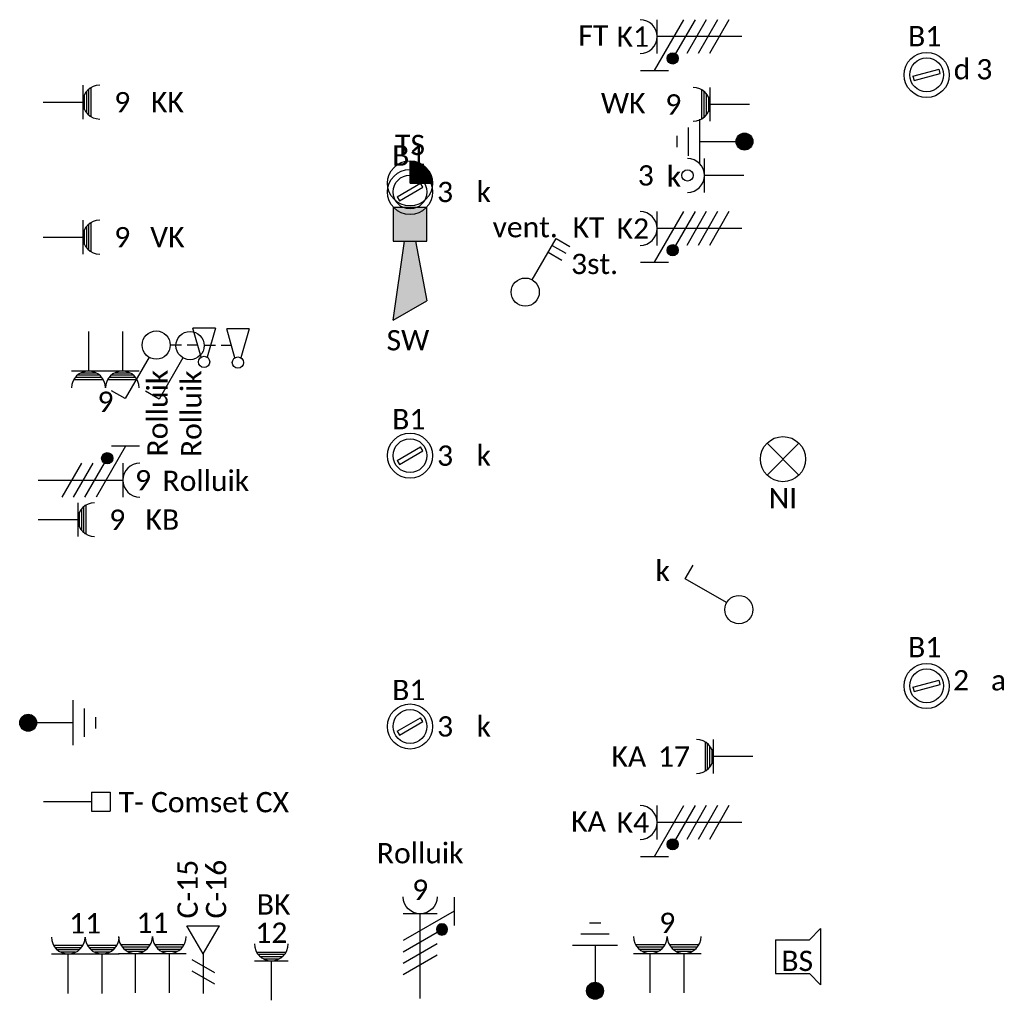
# Model space of a CAD drawing. Header units: millimetres. Extents: x -197899 to 120983, y -4228 to 45370.
# Tile 186 of 200: x 32857 to 37221, y 16006 to 20351. Entities that reach past the tile are written whole.
import ezdxf
from ezdxf.enums import TextEntityAlignment as Align

# ---------------------------------------------------------------- set-up
doc = ezdxf.new("R2010")
doc.units = ezdxf.units.MM
for name, color, linetype in [('EL6121--', 3, 'Continuous'), ('EL6221--', 3, 'Continuous'), ('EL6222--', 3, 'Continuous'), ('EL6223--', 3, 'Continuous'), ('EL6311--', 3, 'Continuous'), ('EL6441--', 3, 'Continuous'), ('EL6511--', 3, 'Continuous'), ('EL6521--', 3, 'Continuous'), ('EL6811--', 3, 'Continuous')]:
    doc.layers.add(name, color=color, linetype=linetype)
doc.styles.add('STABICAD-018', font='calibri.ttf', dxfattribs={"height": 180})

# ---------------------------------------------------------------- blocks, each defined once
blk = doc.blocks.new('E00125WP')
at = {"color": 0, "linetype": 'Continuous'}
for p, q in [((-0.201, 5.25), (-2.799, 5.25)), ((2.799, 5.25), (0.201, 5.25)), ((-0.339, 5.05), (-2.661, 5.05)), ((-0.537, 4.85), (-2.463, 4.85)), ((-0.846, 4.65), (-2.154, 4.65)), ((2.661, 5.05), (0.339, 5.05)), ((2.463, 4.85), (0.537, 4.85)), ((2.154, 4.65), (0.846, 4.65))]:
    blk.add_line(p, q, dxfattribs=at)
blk = doc.blocks.new('*U397')
at = {"color": 0, "linetype": 'Continuous'}
for p, q in [((-3, 4.5), (3, 4.5)), ((-1.5, 1), (-1.5, 4.5)), ((1.5, 1), (1.5, 4.5))]:
    blk.add_line(p, q, dxfattribs=at)
for centre in [(-1.5, 6), (1.5, 6)]:
    blk.add_arc(centre, 1.5, 180, 0, dxfattribs=at)
at = {"color": 0, "linetype": 'ByBlock'}
blk.add_blockref('E00125WP', (0, 0), dxfattribs=at)
at = {"color": 0, "linetype": 'Continuous', "style": 'STABICAD-018'}
for tag, p in [('PANEL', (0, 11.5)), ('CIRCUIT', (0, 8.5)), ('SUBCIRCUIT', (4.5, 8.5)), ('ARTICLECODE', (0, 0))]:
    blk.add_attdef(tag, text='', height=1.8, dxfattribs=at).set_placement(p, align=Align.MIDDLE)
at = {"color": 0, "linetype": 'Continuous', "style": 'STABICAD-018', "flags": 1}
blk.add_attdef('POWERCODE', text='', height=1.8, dxfattribs=at).set_placement((13, 8.5), align=Align.MIDDLE)
blk = doc.blocks.new('*U396')
at = {"color": 0, "linetype": 'Continuous'}
for p, q in [((-3, 4.5), (3, 4.5)), ((-1.5, 1), (-1.5, 4.5)), ((1.5, 1), (1.5, 4.5))]:
    blk.add_line(p, q, dxfattribs=at)
for centre in [(-1.5, 6), (1.5, 6)]:
    blk.add_arc(centre, 1.5, 180, 0, dxfattribs=at)
at = {"color": 0, "linetype": 'ByBlock'}
blk.add_blockref('E00125WP', (0, 0), dxfattribs=at)
at = {"color": 0, "linetype": 'Continuous', "style": 'STABICAD-018'}
for tag, p in [('PANEL', (0, 11.5)), ('CIRCUIT', (0, 8.5)), ('SUBCIRCUIT', (4.5, 8.5)), ('ARTICLECODE', (0, 0))]:
    blk.add_attdef(tag, text='', height=1.8, dxfattribs=at).set_placement(p, align=Align.MIDDLE)
at = {"color": 0, "linetype": 'Continuous', "style": 'STABICAD-018', "flags": 1}
blk.add_attdef('POWERCODE', text='', height=1.8, dxfattribs=at).set_placement((13, 8.5), align=Align.MIDDLE)
blk = doc.blocks.new('111304AWP')
at = {"color": 0, "linetype": 'Continuous'}
for p, q in [((1.299, 5.25), (-1.299, 5.25)), ((1.161, 5.05), (-1.161, 5.05)), ((0.963, 4.85), (-0.963, 4.85)), ((0.654, 4.65), (-0.654, 4.65))]:
    blk.add_line(p, q, dxfattribs=at)
blk = doc.blocks.new('*U407')
at = {"color": 0, "linetype": 'Continuous'}
for p, q in [((-1.5, 4.5), (1.5, 4.5)), ((0, 1), (0, 4.5))]:
    blk.add_line(p, q, dxfattribs=at)
blk.add_arc((0, 6), 1.5, 180, 0, dxfattribs=at)
at = {"color": 0, "linetype": 'ByBlock'}
blk.add_blockref('111304AWP', (0, 0), dxfattribs=at)
at = {"color": 0, "linetype": 'Continuous', "style": 'STABICAD-018'}
for tag, p in [('PANEL', (0, 11.5)), ('CIRCUIT', (0, 8.5)), ('SUBCIRCUIT', (4.5, 8.5)), ('ARTICLECODE', (0, 0))]:
    blk.add_attdef(tag, text='', height=1.8, dxfattribs=at).set_placement(p, align=Align.MIDDLE)
at = {"color": 0, "linetype": 'Continuous', "style": 'STABICAD-018', "flags": 1}
blk.add_attdef('POWERCODE', text='', height=1.8, dxfattribs=at).set_placement((13, 8.5), align=Align.MIDDLE)
blk = doc.blocks.new('*U406')
at = {"color": 0, "linetype": 'Continuous'}
for p, q in [((-1.5, 4.5), (1.5, 4.5)), ((0, 1), (0, 4.5))]:
    blk.add_line(p, q, dxfattribs=at)
blk.add_arc((0, 6), 1.5, 180, 0, dxfattribs=at)
at = {"color": 0, "linetype": 'ByBlock'}
blk.add_blockref('111304AWP', (0, 0), dxfattribs=at)
at = {"color": 0, "linetype": 'Continuous', "style": 'STABICAD-018'}
for tag, p in [('PANEL', (0, 11.5)), ('CIRCUIT', (0, 8.5)), ('SUBCIRCUIT', (4.5, 8.5)), ('ARTICLECODE', (0, 0))]:
    blk.add_attdef(tag, text='', height=1.8, dxfattribs=at).set_placement(p, align=Align.MIDDLE)
at = {"color": 0, "linetype": 'Continuous', "style": 'STABICAD-018', "flags": 1}
blk.add_attdef('POWERCODE', text='', height=1.8, dxfattribs=at).set_placement((13, 8.5), align=Align.MIDDLE)
blk = doc.blocks.new('*U408')
at = {"color": 0, "linetype": 'Continuous'}
for p, q in [((-1.5, 4.5), (1.5, 4.5)), ((0, 1), (0, 4.5))]:
    blk.add_line(p, q, dxfattribs=at)
blk.add_arc((0, 6), 1.5, 180, 0, dxfattribs=at)
at = {"color": 0, "linetype": 'ByBlock'}
blk.add_blockref('111304AWP', (0, 0), dxfattribs=at)
at = {"color": 0, "linetype": 'Continuous', "style": 'STABICAD-018'}
for tag, p in [('PANEL', (0, 11.5)), ('CIRCUIT', (0, 8.5)), ('SUBCIRCUIT', (4.5, 8.5)), ('ARTICLECODE', (0, 0))]:
    blk.add_attdef(tag, text='', height=1.8, dxfattribs=at).set_placement(p, align=Align.MIDDLE)
at = {"color": 0, "linetype": 'Continuous', "style": 'STABICAD-018', "flags": 1}
blk.add_attdef('POWERCODE', text='', height=1.8, dxfattribs=at).set_placement((13, 8.5), align=Align.MIDDLE)
blk = doc.blocks.new('1114A1')
at = {"color": 0, "linetype": 'Continuous'}
for p, q in [((0.625, 3.333), (2.742, 7)), ((2.742, 7), (3.955, 6.3))]:
    blk.add_line(p, q, dxfattribs=at)
blk.add_circle((0, 2.25), 1.25, dxfattribs=at)
at = {"color": 0, "linetype": 'Continuous', "style": 'STABICAD-018'}
for tag, p in [('SWITCHCODE', (3.356, 9)), ('ARTICLECODE', (0, 0))]:
    blk.add_attdef(tag, text='', height=1.8, dxfattribs=at).set_placement(p, align=Align.MIDDLE)
blk = doc.blocks.new('*U405')
at = {"color": 0, "linetype": 'Continuous'}
for p, q in [((-1.5, 4.5), (1.5, 4.5)), ((0, 1), (0, 4.5))]:
    blk.add_line(p, q, dxfattribs=at)
blk.add_arc((0, 6), 1.5, 180, 0, dxfattribs=at)
at = {"color": 0, "linetype": 'ByBlock'}
blk.add_blockref('111304AWP', (0, 0), dxfattribs=at)
at = {"color": 0, "linetype": 'Continuous', "style": 'STABICAD-018'}
for tag, p in [('PANEL', (0, 11.5)), ('CIRCUIT', (0, 8.5)), ('SUBCIRCUIT', (4.5, 8.5)), ('ARTICLECODE', (0, 0))]:
    blk.add_attdef(tag, text='', height=1.8, dxfattribs=at).set_placement(p, align=Align.MIDDLE)
at = {"color": 0, "linetype": 'Continuous', "style": 'STABICAD-018', "flags": 1}
blk.add_attdef('POWERCODE', text='', height=1.8, dxfattribs=at).set_placement((13, 8.5), align=Align.MIDDLE)
blk = doc.blocks.new('*U404')
at = {"color": 0, "linetype": 'Continuous'}
for p, q in [((-1.5, 4.5), (1.5, 4.5)), ((0, 1), (0, 4.5))]:
    blk.add_line(p, q, dxfattribs=at)
blk.add_arc((0, 6), 1.5, 180, 0, dxfattribs=at)
at = {"color": 0, "linetype": 'ByBlock'}
blk.add_blockref('111304AWP', (0, 0), dxfattribs=at)
at = {"color": 0, "linetype": 'Continuous', "style": 'STABICAD-018'}
for tag, p in [('PANEL', (0, 11.5)), ('CIRCUIT', (0, 8.5)), ('SUBCIRCUIT', (4.5, 8.5)), ('ARTICLECODE', (0, 0))]:
    blk.add_attdef(tag, text='', height=1.8, dxfattribs=at).set_placement(p, align=Align.MIDDLE)
at = {"color": 0, "linetype": 'Continuous', "style": 'STABICAD-018', "flags": 1}
blk.add_attdef('POWERCODE', text='', height=1.8, dxfattribs=at).set_placement((13, 8.5), align=Align.MIDDLE)
blk = doc.blocks.new('*U398')
at = {"color": 0, "linetype": 'Continuous'}
for p, q in [((-3, 4.5), (3, 4.5)), ((-1.5, 1), (-1.5, 4.5)), ((1.5, 1), (1.5, 4.5))]:
    blk.add_line(p, q, dxfattribs=at)
for centre in [(-1.5, 6), (1.5, 6)]:
    blk.add_arc(centre, 1.5, 180, 0, dxfattribs=at)
at = {"color": 0, "linetype": 'ByBlock'}
blk.add_blockref('E00125WP', (0, 0), dxfattribs=at)
at = {"color": 0, "linetype": 'Continuous', "style": 'STABICAD-018'}
for tag, p in [('PANEL', (0, 11.5)), ('CIRCUIT', (0, 8.5)), ('SUBCIRCUIT', (4.5, 8.5)), ('ARTICLECODE', (0, 0))]:
    blk.add_attdef(tag, text='', height=1.8, dxfattribs=at).set_placement(p, align=Align.MIDDLE)
at = {"color": 0, "linetype": 'Continuous', "style": 'STABICAD-018', "flags": 1}
blk.add_attdef('POWERCODE', text='', height=1.8, dxfattribs=at).set_placement((13, 8.5), align=Align.MIDDLE)
blk = doc.blocks.new('*U403')
at = {"color": 0, "linetype": 'Continuous'}
for p, q in [((-1.5, 4.5), (1.5, 4.5)), ((0, 1), (0, 4.5))]:
    blk.add_line(p, q, dxfattribs=at)
blk.add_arc((0, 6), 1.5, 180, 0, dxfattribs=at)
at = {"color": 0, "linetype": 'ByBlock'}
blk.add_blockref('111304AWP', (0, 0), dxfattribs=at)
at = {"color": 0, "linetype": 'Continuous', "style": 'STABICAD-018'}
for tag, p in [('PANEL', (0, 11.5)), ('CIRCUIT', (0, 8.5)), ('SUBCIRCUIT', (4.5, 8.5)), ('ARTICLECODE', (0, 0))]:
    blk.add_attdef(tag, text='', height=1.8, dxfattribs=at).set_placement(p, align=Align.MIDDLE)
at = {"color": 0, "linetype": 'Continuous', "style": 'STABICAD-018', "flags": 1}
blk.add_attdef('POWERCODE', text='', height=1.8, dxfattribs=at).set_placement((13, 8.5), align=Align.MIDDLE)
blk = doc.blocks.new('111304D')
at = {"color": 0, "linetype": 'Continuous'}
for p, q in [((-3, 9.982), (-3, 7.482)), ((-3, 8.732), (1.5, 6.134)), ((-1.5, 8.5), (1.5, 8.5)), ((0, 1), (0, 8.5)), ((1.5, 5.134), (-1.5, 6.866)), ((1.5, 4.134), (-1.5, 5.866)), ((1.5, 3.134), (-1.5, 4.866)), ((1.5, 2.134), (-1.5, 3.866))]:
    blk.add_line(p, q, dxfattribs=at)
at = {"color": 0, "linetype": 'Continuous', "const_width": 0.5}
blk.add_lwpolyline([(-1.683, 7.116, 1), (-2.183, 7.116, 1)], format="xyb", close=True, dxfattribs=at)
at = {"color": 0, "linetype": 'Continuous'}
blk.add_circle((-1.933, 7.116), 0.5, dxfattribs=at)
blk.add_arc((0, 10), 1.5, 180, 0, dxfattribs=at)
at = {"color": 0, "linetype": 'Continuous', "style": 'STABICAD-018'}
for tag, p in [('PANEL', (0, 15.5)), ('CIRCUIT', (0, 12.5)), ('SUBCIRCUIT', (4.5, 12.5)), ('ARTICLECODE', (0, 0))]:
    blk.add_attdef(tag, text='', height=1.8, dxfattribs=at).set_placement(p, align=Align.MIDDLE)
at = {"color": 0, "linetype": 'Continuous', "style": 'STABICAD-018', "flags": 1}
blk.add_attdef('POWERCODE', text='', height=1.8, dxfattribs=at).set_placement((13, 12.5), align=Align.MIDDLE)
blk = doc.blocks.new('*U512')
at = {"linetype": 'Continuous'}
for p, q in [((-57, -21.3), (47, 38.7)), ((-47, -38.7), (57, 21.3)), ((57, 21.3), (47, 38.7)), ((-57, -21.3), (-47, -38.7))]:
    blk.add_line(p, q, dxfattribs=at)
for radius in [100, 75]:
    blk.add_circle((0, 0), radius, dxfattribs=at)
at = {"color": 0, "linetype": 'Continuous', "style": 'STABICAD-018'}
for tag, p in [('LIGHTFIXTURECODE', (0, 225)), ('PANEL', (0, -225))]:
    blk.add_attdef(tag, text='', height=180, dxfattribs=at).set_placement(p, align=Align.MIDDLE)
for tag, p in [('CIRCUIT', (150, 0)), ('SWITCHCODE', (250, 0)), ('SUBCIRCUIT', (350, 0))]:
    blk.add_attdef(tag, text='', height=180, dxfattribs=at).set_placement(p, align=Align.MIDDLE_LEFT)
blk = doc.blocks.new('VB654NVI')
at = {"color": 0, "linetype": 'Continuous'}
for p, q in [((-1.414, 1.586), (1.414, 4.414)), ((-1.414, 4.414), (1.414, 1.586))]:
    blk.add_line(p, q, dxfattribs=at)
blk.add_circle((0, 3), 2, dxfattribs=at)
at = {"color": 0, "linetype": 'Continuous', "style": 'STABICAD-018'}
for tag, p in [('ARTICLECODE', (-2.661, 12.862)), ('FIREPROTECTION_PANEL', (0.003, 9.854)), ('CODING', (0, 7))]:
    blk.add_attdef(tag, text='', height=1.8, dxfattribs=at).set_placement(p, align=Align.MIDDLE)
blk = doc.blocks.new('E00039')
at = {"color": 0, "linetype": 'Continuous'}
for p, q in [((-1.5, 4), (-2.5, 5)), ((-2.5, 5), (2.5, 5)), ((2.5, 5), (1.5, 4)), ((-1.5, 1), (-1.5, 4)), ((1.5, 1), (1.5, 4)), ((-1.5, 1), (1.5, 1))]:
    blk.add_line(p, q, dxfattribs=at)
at = {"color": 0, "linetype": 'Continuous', "style": 'STABICAD-018'}
blk.add_attdef('SECURITY_PANEL', text='', height=1.8, dxfattribs=at).set_placement((0, 10), align=Align.CENTER)
for tag, p in [('TEXT1', (0, 7.5)), ('ARTICLECODE', (0, 0))]:
    blk.add_attdef(tag, text='', height=1.8, dxfattribs=at).set_placement(p, align=Align.MIDDLE)
blk = doc.blocks.new('E00028')
at = {"color": 0, "linetype": 'Continuous'}
for p, q in [((1.5, 11), (-1.5, 9.268)), ((1.5, 11), (0.5, 4)), ((-0.5, 4), (-1.5, 9.268)), ((-1.5, 4), (-1.5, 1)), ((1.5, 4), (-1.5, 4)), ((1.5, 1), (1.5, 4)), ((-1.5, 1), (1.5, 1))]:
    blk.add_line(p, q, dxfattribs=at)
for points in [[(-1.5, 9.268), (1.5, 11), (-0.5, 4), (0.5, 4)], [(-1.5, 4), (1.5, 4), (-1.5, 1), (1.5, 1)]]:
    blk.add_solid(points, dxfattribs=at)
at = {"color": 0, "linetype": 'Continuous', "style": 'STABICAD-018'}
for tag, p in [('CODING1', (-1.315, 4.925)), ('CODING2', (-1.04, 2.465)), ('ARTICLECODE', (0, 0)), ('FIREPROTECTION_PANEL', (0.527, -2.592)), ('FIREPROTECTION_ZONE', (-0.045, -4.383)), ('FIREPROTECTION_HARDWARENUMBER', (7.365, -6.833))]:
    blk.add_attdef(tag, text='', height=1.8, dxfattribs=at).set_placement(p, align=Align.MIDDLE)
blk = doc.blocks.new('E00022')
at = {"color": 0, "linetype": 'Continuous'}
for q in [(0, 2), (2, 0)]:
    blk.add_line((0, 0), q, dxfattribs=at)
blk.add_lwpolyline([(1, 0, 2, 2, 0.414214), (0, 1, 2, 2, 1)], format="xyseb", dxfattribs=at)
blk.add_circle((0, 0), 2, dxfattribs=at)
at = {"color": 0, "linetype": 'Continuous', "style": 'STABICAD-018'}
for tag, p in [('CODING1', (1.333, 7.607)), ('CODING2', (1.608, 5.147)), ('ARTICLECODE', (0, 0)), ('FIREPROTECTION_PANEL', (-0.108, -3.78)), ('FIREPROTECTION_ZONE', (2.235, -6.592)), ('FIREPROTECTION_HARDWARENUMBER', (8.404, -8.915))]:
    blk.add_attdef(tag, text='', height=1.8, dxfattribs=at).set_placement(p, align=Align.MIDDLE)
blk = doc.blocks.new('E00153')
at = {"color": 0, "linetype": 'Continuous'}
for p, q in [((-1.443, 7), (1.443, 7)), ((0, 4.5), (-1.443, 7)), ((0, 4.5), (1.443, 7)), ((0, 4.5), (0, 1)), ((-1, 4), (1, 2.845)), ((-1, 3), (1, 1.845))]:
    blk.add_line(p, q, dxfattribs=at)
at = {"color": 0, "linetype": 'Continuous', "style": 'STABICAD-018'}
for tag, p in [('COMMENT1', (-6, 12)), ('COMMENT2', (6, 12)), ('DATACOM1', (-6, 9)), ('DATACOM2', (6, 9)), ('TEXT1', (2.5, 6)), ('ARTICLECODE', (0, 0))]:
    blk.add_attdef(tag, text='', height=1.8, dxfattribs=at).set_placement(p, align=Align.MIDDLE)
blk = doc.blocks.new('E00516')
at = {"color": 0, "linetype": 'Continuous'}
for p, q in [((-1.5, 4.5), (1.5, 4.5)), ((0, 1), (0, 4.5))]:
    blk.add_line(p, q, dxfattribs=at)
blk.add_circle((0, 6), 0.5, dxfattribs=at)
blk.add_arc((0, 6), 1.5, 180, 0, dxfattribs=at)
at = {"color": 0, "linetype": 'Continuous', "style": 'STABICAD-018'}
for tag, p in [('PANEL', (0, 11)), ('CIRCUIT', (0, 8)), ('SUBCIRCUIT', (4.5, 8)), ('SWITCHCODE', (3.5, 5)), ('ARTICLECODE', (0, 0))]:
    blk.add_attdef(tag, text='', height=1.8, dxfattribs=at).set_placement(p, align=Align.MIDDLE)
blk = doc.blocks.new('E00005')
at = {"color": 0, "linetype": 'Continuous'}
for p, q in [((0.5, 7.75), (-0.5, 7.75)), ((1.25, 6.75), (-1.25, 6.75)), ((2, 5.75), (-2, 5.75)), ((0, 5.75), (0, 2.5))]:
    blk.add_line(p, q, dxfattribs=at)
at = {"color": 0, "linetype": 'Continuous', "const_width": 0.75}
blk.add_lwpolyline([(-0.375, 1.75, 1), (0.375, 1.75, 1)], format="xyb", close=True, dxfattribs=at)
at = {"color": 0, "linetype": 'Continuous'}
blk.add_circle((0, 1.75), 0.75, dxfattribs=at)
at = {"color": 0, "linetype": 'Continuous', "style": 'STABICAD-018'}
blk.add_attdef('ARTICLECODE', text='', height=1.8, dxfattribs=at).set_placement((0, 0), align=Align.MIDDLE)
blk = doc.blocks.new('THERM-TK-L')
at = {"color": 0, "linetype": 'Continuous'}
for p, q in [((-0.833, 5.25), (-0.833, 6.917)), ((-0.833, 6.917), (0.833, 6.917)), ((0.833, 5.25), (0.833, 6.917)), ((-0.833, 5.25), (0.833, 5.25)), ((0, 5.25), (0, 1))]:
    blk.add_line(p, q, dxfattribs=at)
at = {"color": 0, "linetype": 'Continuous', "style": 'STABICAD-018'}
for tag, p in [('TEXT1', (4, 6)), ('ARTICLECODE', (0, 0))]:
    blk.add_attdef(tag, text='', height=1.8, dxfattribs=at).set_placement(p, align=Align.MIDDLE)
blk = doc.blocks.new('1114A6')
at = {"color": 0, "linetype": 'Continuous'}
for p, q in [((-5.25, 0.75), (-4.514, 3.325)), ((-3.986, 3.325), (-3.25, 0.75)), ((-3.679, 2.25), (-2.75, 2.25)), ((-2.25, 2.25), (-1.25, 2.25)), ((-5.25, 0.75), (-3.25, 0.75))]:
    blk.add_line(p, q, dxfattribs=at)
blk.add_circle((-4.25, 3.75), 0.5, dxfattribs=at)
blk = doc.blocks.new('*U478')
at = {"color": 0, "linetype": 'Continuous'}
for p, q in [((0.625, 3.333), (2.742, 7)), ((2.742, 7), (3.955, 6.3))]:
    blk.add_line(p, q, dxfattribs=at)
blk.add_circle((0, 2.25), 1.25, dxfattribs=at)
at = {"color": 0, "linetype": 'ByBlock'}
blk.add_blockref('1114A6', (0, 0), dxfattribs=at)
at = {"color": 0, "linetype": 'Continuous', "style": 'STABICAD-018'}
for tag, p in [('SWITCHCODE', (3.356, 9)), ('ARTICLECODE', (0, 0))]:
    blk.add_attdef(tag, text='', height=1.8, dxfattribs=at).set_placement(p, align=Align.MIDDLE)
blk = doc.blocks.new('*U479')
at = {"color": 0, "linetype": 'Continuous'}
for p, q in [((0.625, 3.333), (2.742, 7)), ((2.742, 7), (3.955, 6.3))]:
    blk.add_line(p, q, dxfattribs=at)
blk.add_circle((0, 2.25), 1.25, dxfattribs=at)
at = {"color": 0, "linetype": 'ByBlock'}
blk.add_blockref('1114A6', (0, 0), dxfattribs=at)
at = {"color": 0, "linetype": 'Continuous', "style": 'STABICAD-018'}
for tag, p in [('SWITCHCODE', (3.356, 9)), ('ARTICLECODE', (0, 0))]:
    blk.add_attdef(tag, text='', height=1.8, dxfattribs=at).set_placement(p, align=Align.MIDDLE)
blk = doc.blocks.new('111304F')
at = {"color": 0, "linetype": 'Continuous'}
for p, q in [((-3, 9.982), (-3, 7.482)), ((-3, 8.732), (1.5, 6.134)), ((-1.5, 8.5), (1.5, 8.5)), ((0, 1), (0, 8.5)), ((1.5, 5.134), (-1.5, 6.866)), ((1.5, 4.134), (-1.5, 5.866)), ((1.5, 3.134), (-1.5, 4.866))]:
    blk.add_line(p, q, dxfattribs=at)
at = {"color": 0, "linetype": 'Continuous', "const_width": 0.5}
blk.add_lwpolyline([(-1.683, 7.116, 1), (-2.183, 7.116, 1)], format="xyb", close=True, dxfattribs=at)
at = {"color": 0, "linetype": 'Continuous'}
blk.add_circle((-1.933, 7.116), 0.5, dxfattribs=at)
blk.add_arc((0, 10), 1.5, 180, 0, dxfattribs=at)
at = {"color": 0, "linetype": 'Continuous', "style": 'STABICAD-018'}
for tag, p in [('PANEL', (0, 15.5)), ('CIRCUIT', (0, 12.5)), ('SUBCIRCUIT', (4.5, 12.5)), ('ARTICLECODE', (0, 0))]:
    blk.add_attdef(tag, text='', height=1.8, dxfattribs=at).set_placement(p, align=Align.MIDDLE)
at = {"color": 0, "linetype": 'Continuous', "style": 'STABICAD-018', "flags": 1}
blk.add_attdef('POWERCODE', text='', height=1.8, dxfattribs=at).set_placement((13, 12.5), align=Align.MIDDLE)
blk = doc.blocks.new('1114A3')
at = {"color": 0, "linetype": 'Continuous'}
for p, q in [((0.625, 3.333), (2.742, 7)), ((2.742, 7), (3.955, 6.3)), ((2.392, 6.394), (3.605, 5.694)), ((2.042, 5.788), (3.255, 5.088))]:
    blk.add_line(p, q, dxfattribs=at)
blk.add_circle((0, 2.25), 1.25, dxfattribs=at)
at = {"color": 0, "linetype": 'Continuous', "style": 'STABICAD-018'}
for tag, p in [('SWITCHCODE', (3.356, 9)), ('ARTICLECODE', (0, 0))]:
    blk.add_attdef(tag, text='', height=1.8, dxfattribs=at).set_placement(p, align=Align.MIDDLE)

msp = doc.modelspace()

# ---------------------------------------------------------------- block references
at = {"layer": 'EL6121--', "linetype": 'Continuous', "xscale": 50, "yscale": 50}
for p, rotation in [((36157, 19810.9), 90.00000000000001), ((32807, 17235.9), 270)]:
    msp.add_blockref('E00005', p, dxfattribs=dict(at, rotation=rotation))
msp.add_blockref('E00005', (35407, 15960.9), dxfattribs=at)
at = {"layer": 'EL6221--', "linetype": 'Continuous'}
ref = msp.add_blockref('111304D', (36106.9, 20275.9), dxfattribs=dict(at, xscale=50, yscale=50, rotation=90.00000000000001))
ref.add_attrib('ARTICLECODE', 'FT', dxfattribs={"layer": '0', "color": 7, "linetype": 'ByBlock', "height": 90, "style": 'STABICAD-018'}).set_placement((35399.1, 20280.5), align=Align.MIDDLE)
ref.add_attrib('CIRCUIT', 'K1', dxfattribs={"layer": '0', "color": 7, "linetype": 'ByBlock', "height": 90, "style": 'STABICAD-018'}).set_placement((35574.7, 20275.9), align=Align.MIDDLE)
ref = msp.add_blockref('111304D', (36106.9, 19425.9), dxfattribs=dict(at, xscale=50, yscale=50, rotation=90.00000000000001))
ref.add_attrib('ARTICLECODE', 'KT', dxfattribs={"layer": '0', "color": 7, "linetype": 'ByBlock', "height": 90, "style": 'STABICAD-018'}).set_placement((35378.3, 19430.7), align=Align.MIDDLE)
ref.add_attrib('CIRCUIT', 'K2', dxfattribs={"layer": '0', "color": 7, "linetype": 'ByBlock', "height": 90, "style": 'STABICAD-018'}).set_placement((35574.7, 19425.9), align=Align.MIDDLE)
ref = msp.add_blockref('111304D', (36106.9, 16793.7), dxfattribs=dict(at, xscale=50, yscale=50, rotation=90.00000000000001))
ref.add_attrib('ARTICLECODE', 'KA', dxfattribs={"layer": '0', "color": 7, "linetype": 'ByBlock', "height": 90, "style": 'STABICAD-018'}).set_placement((35378.3, 16798.5), align=Align.MIDDLE)
ref.add_attrib('CIRCUIT', 'K4', dxfattribs={"layer": '0', "color": 7, "linetype": 'ByBlock', "height": 90, "style": 'STABICAD-018'}).set_placement((35574.7, 16793.7), align=Align.MIDDLE)
at = {"layer": 'EL6222--', "linetype": 'Continuous'}
ref = msp.add_blockref('*U404', (32911.5, 19985.9), dxfattribs=dict(at, xscale=50, yscale=50, rotation=270))
ref.add_attrib('ARTICLECODE', 'KK', dxfattribs={"layer": '0', "color": 7, "linetype": 'ByBlock', "height": 90, "style": 'STABICAD-018'}).set_placement((33511.5, 19985.9), align=Align.MIDDLE)
ref.add_attrib('CIRCUIT', '9', dxfattribs={"layer": '0', "color": 7, "linetype": 'ByBlock', "height": 90, "style": 'STABICAD-018'}).set_placement((33311.5, 19985.9), align=Align.MIDDLE)
ref = msp.add_blockref('*U403', (36141.9, 19975.9), dxfattribs=dict(at, xscale=50, yscale=50, rotation=90.00000000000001))
ref.add_attrib('ARTICLECODE', 'WK', dxfattribs={"layer": '0', "color": 7, "linetype": 'ByBlock', "height": 90, "style": 'STABICAD-018'}).set_placement((35531.9, 19980.7), align=Align.MIDDLE)
ref.add_attrib('CIRCUIT', '9', dxfattribs={"layer": '0', "color": 7, "linetype": 'ByBlock', "height": 90, "style": 'STABICAD-018'}).set_placement((35753.8, 19975.9), align=Align.MIDDLE)
ref = msp.add_blockref('*U405', (32911.5, 19387.7), dxfattribs=dict(at, xscale=50, yscale=50, rotation=270))
ref.add_attrib('ARTICLECODE', 'VK', dxfattribs={"layer": '0', "color": 7, "linetype": 'ByBlock', "height": 90, "style": 'STABICAD-018'}).set_placement((33511.5, 19387.7), align=Align.MIDDLE)
ref.add_attrib('CIRCUIT', '9', dxfattribs={"layer": '0', "color": 7, "linetype": 'ByBlock', "height": 90, "style": 'STABICAD-018'}).set_placement((33311.5, 19387.7), align=Align.MIDDLE)
ref = msp.add_blockref('*U398', (33237, 19019.3), dxfattribs=dict(at, xscale=50, yscale=50, rotation=180))
ref.add_attrib('CIRCUIT', '9', dxfattribs={"layer": '0', "color": 7, "linetype": 'ByBlock', "height": 90, "style": 'STABICAD-018'}).set_placement((33237, 18658.5), align=Align.MIDDLE)
ref = msp.add_blockref('*U406', (32889.2, 18135.9), dxfattribs=dict(at, xscale=50, yscale=50, rotation=270))
ref.add_attrib('ARTICLECODE', 'KB', dxfattribs={"layer": '0', "color": 7, "linetype": 'ByBlock', "height": 90, "style": 'STABICAD-018'}).set_placement((33489.2, 18135.9), align=Align.MIDDLE)
ref.add_attrib('CIRCUIT', '9', dxfattribs={"layer": '0', "color": 7, "linetype": 'ByBlock', "height": 90, "style": 'STABICAD-018'}).set_placement((33289.2, 18135.9), align=Align.MIDDLE)
ref = msp.add_blockref('*U408', (36156.9, 17085.9), dxfattribs=dict(at, xscale=50, yscale=50, rotation=90.00000000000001))
ref.add_attrib('ARTICLECODE', 'KA', dxfattribs={"layer": '0', "color": 7, "linetype": 'ByBlock', "height": 90, "style": 'STABICAD-018'}).set_placement((35556.9, 17085.9), align=Align.MIDDLE)
ref.add_attrib('CIRCUIT', '17', dxfattribs={"layer": '0', "color": 7, "linetype": 'ByBlock', "height": 90, "style": 'STABICAD-018'}).set_placement((35756.9, 17085.9), align=Align.MIDDLE)
ref = msp.add_blockref('*U407', (33972.3, 15955.9), dxfattribs=dict(at, xscale=50, yscale=50))
ref.add_attrib('ARTICLECODE', 'BK', dxfattribs={"layer": '0', "color": 7, "linetype": 'ByBlock', "height": 90, "style": 'STABICAD-018'}).set_placement((33982.3, 16430.7), align=Align.MIDDLE)
ref.add_attrib('CIRCUIT', '12', dxfattribs={"layer": '0', "color": 7, "linetype": 'ByBlock', "height": 90, "style": 'STABICAD-018'}).set_placement((33972.3, 16305.8), align=Align.MIDDLE)
ref = msp.add_blockref('*U397', (33147.3, 15986.4), dxfattribs=dict(at, xscale=50, yscale=50))
ref.add_attrib('CIRCUIT', '11', dxfattribs={"layer": '0', "color": 7, "linetype": 'ByBlock', "height": 90, "style": 'STABICAD-018'}).set_placement((33147.3, 16347.1), align=Align.MIDDLE)
ref = msp.add_blockref('*U397', (33445.4, 15989), dxfattribs=dict(at, xscale=50, yscale=50))
ref.add_attrib('CIRCUIT', '11', dxfattribs={"layer": '0', "color": 7, "linetype": 'ByBlock', "height": 90, "style": 'STABICAD-018'}).set_placement((33445.4, 16349.7), align=Align.MIDDLE)
ref = msp.add_blockref('*U396', (35727, 15989), dxfattribs=dict(at, xscale=50, yscale=50))
ref.add_attrib('CIRCUIT', '9', dxfattribs={"layer": '0', "color": 7, "linetype": 'ByBlock', "height": 90, "style": 'STABICAD-018'}).set_placement((35727, 16349.7), align=Align.MIDDLE)
at = {"layer": 'EL6223--', "linetype": 'Continuous'}
ref = msp.add_blockref('111304F', (32889.2, 18310.9), dxfattribs=dict(at, xscale=50, yscale=50, rotation=270))
ref.add_attrib('ARTICLECODE', 'Rolluik', dxfattribs={"layer": '0', "color": 7, "linetype": 'ByBlock', "height": 90, "style": 'STABICAD-018'}).set_placement((33682, 18310.9), align=Align.MIDDLE)
ref.add_attrib('CIRCUIT', '9', dxfattribs={"layer": '0', "color": 7, "linetype": 'ByBlock', "height": 90, "style": 'STABICAD-018'}).set_placement((33403.6, 18310.9), align=Align.MIDDLE)
ref = msp.add_blockref('111304F', (34632, 15964), dxfattribs=dict(at, xscale=-50, yscale=50))
ref.add_attrib('ARTICLECODE', 'Rolluik', dxfattribs={"layer": '0', "color": 7, "linetype": 'ByBlock', "height": 90, "style": 'STABICAD-018'}).set_placement((34632, 16660.9), align=Align.MIDDLE)
ref.add_attrib('CIRCUIT', '9', dxfattribs={"layer": '0', "color": 7, "linetype": 'ByBlock', "height": 90, "style": 'STABICAD-018'}).set_placement((34632, 16496.1), align=Align.MIDDLE)
at = {"layer": 'EL6311--', "linetype": 'Continuous'}
ref = msp.add_blockref('*U512', (36876.7, 20106.3), dxfattribs=dict(at, rotation=345.0000000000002))
ref.add_attrib('CIRCUIT', '3', dxfattribs={"layer": '0', "color": 7, "linetype": 'ByBlock', "height": 90, "style": 'STABICAD-018'}).set_placement((37096.7, 20131.3), align=Align.MIDDLE_LEFT)
ref.add_attrib('LIGHTFIXTURECODE', 'B1', dxfattribs={"layer": '0', "color": 7, "linetype": 'ByBlock', "height": 90, "style": 'STABICAD-018'}).set_placement((36868.1, 20278.2), align=Align.MIDDLE)
ref.add_attrib('SUBCIRCUIT', 'd', dxfattribs={"layer": '0', "color": 7, "linetype": 'ByBlock', "height": 90, "style": 'STABICAD-018'}).set_placement((36996.7, 20131.3), align=Align.MIDDLE_LEFT)
ref = msp.add_blockref('*U512', (34586.9, 19587.6), dxfattribs=at)
ref.add_attrib('CIRCUIT', '3', dxfattribs={"layer": '0', "color": 7, "linetype": 'ByBlock', "height": 90, "style": 'STABICAD-018'}).set_placement((34706.9, 19587.6), align=Align.MIDDLE_LEFT)
ref.add_attrib('LIGHTFIXTURECODE', 'B1', dxfattribs={"layer": '0', "color": 7, "linetype": 'ByBlock', "height": 90, "style": 'STABICAD-018'}).set_placement((34581.4, 19749.4), align=Align.MIDDLE)
ref.add_attrib('SWITCHCODE', 'k', dxfattribs={"layer": '0', "color": 7, "linetype": 'ByBlock', "height": 90, "style": 'STABICAD-018'}).set_placement((34881.9, 19587.6), align=Align.MIDDLE_LEFT)
ref = msp.add_blockref('E00516', (36116.9, 19660.9), dxfattribs=dict(at, xscale=50, yscale=50, rotation=90.00000000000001))
ref.add_attrib('CIRCUIT', '3', dxfattribs={"layer": '0', "color": 7, "linetype": 'ByBlock', "height": 90, "style": 'STABICAD-018'}).set_placement((35632, 19660.9), align=Align.MIDDLE)
ref.add_attrib('SWITCHCODE', 'k', dxfattribs={"layer": '0', "color": 7, "linetype": 'ByBlock', "height": 90, "style": 'STABICAD-018'}).set_placement((35757, 19659.2), align=Align.MIDDLE)
ref = msp.add_blockref('1114A3', (35097.6, 19031.4), dxfattribs=dict(at, xscale=50, yscale=50, zscale=50))
ref.add_attrib('ARTICLECODE', 'vent.', dxfattribs={"layer": '0', "color": 1, "linetype": 'Continuous', "height": 90, "style": 'STABICAD-018'}).set_placement((35097.6, 19431), align=Align.MIDDLE)
ref.add_attrib('SWITCHCODE', '3st.', dxfattribs={"layer": '0', "color": 1, "linetype": 'Continuous', "height": 90, "style": 'STABICAD-018'}).set_placement((35404.9, 19268.8), align=Align.MIDDLE)
ref = msp.add_blockref('*U478', (33461.9, 19021.9), dxfattribs=dict(at, xscale=50, yscale=50, rotation=180))
ref.add_attrib('ARTICLECODE', 'Rolluik', dxfattribs={"layer": '0', "color": 7, "linetype": 'ByBlock', "height": 90, "rotation": 90, "style": 'STABICAD-018'}).set_placement((33464.4, 18607.7), align=Align.MIDDLE)
ref = msp.add_blockref('*U479', (33611.9, 19019.3), dxfattribs=dict(at, xscale=50, yscale=50, rotation=180))
ref.add_attrib('ARTICLECODE', 'Rolluik', dxfattribs={"layer": '0', "color": 7, "linetype": 'ByBlock', "height": 90, "rotation": 90, "style": 'STABICAD-018'}).set_placement((33614.3, 18605.1), align=Align.MIDDLE)
ref = msp.add_blockref('*U512', (34586.9, 18419.3), dxfattribs=at)
ref.add_attrib('CIRCUIT', '3', dxfattribs={"layer": '0', "color": 7, "linetype": 'ByBlock', "height": 90, "style": 'STABICAD-018'}).set_placement((34706.9, 18419.3), align=Align.MIDDLE_LEFT)
ref.add_attrib('LIGHTFIXTURECODE', 'B1', dxfattribs={"layer": '0', "color": 7, "linetype": 'ByBlock', "height": 90, "style": 'STABICAD-018'}).set_placement((34581.4, 18581), align=Align.MIDDLE)
ref.add_attrib('SWITCHCODE', 'k', dxfattribs={"layer": '0', "color": 7, "linetype": 'ByBlock', "height": 90, "style": 'STABICAD-018'}).set_placement((34881.9, 18419.3), align=Align.MIDDLE_LEFT)
ref = msp.add_blockref('1114A1', (36156.9, 17736.9), dxfattribs=dict(at, xscale=50, yscale=50, rotation=89.99989136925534))
ref.add_attrib('SWITCHCODE', 'k', dxfattribs={"layer": '0', "color": 7, "linetype": 'ByBlock', "height": 90, "style": 'STABICAD-018'}).set_placement((35706.9, 17912), align=Align.MIDDLE)
ref = msp.add_blockref('*U512', (36876.7, 17399), dxfattribs=dict(at, rotation=345.0000000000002))
ref.add_attrib('CIRCUIT', '2', dxfattribs={"layer": '0', "color": 7, "linetype": 'ByBlock', "height": 90, "style": 'STABICAD-018'}).set_placement((36993.6, 17424), align=Align.MIDDLE_LEFT)
ref.add_attrib('LIGHTFIXTURECODE', 'B1', dxfattribs={"layer": '0', "color": 7, "linetype": 'ByBlock', "height": 90, "style": 'STABICAD-018'}).set_placement((36868.1, 17571), align=Align.MIDDLE)
ref.add_attrib('SUBCIRCUIT', 'a', dxfattribs={"layer": '0', "color": 7, "linetype": 'ByBlock', "height": 90, "style": 'STABICAD-018'}).set_placement((37161.7, 17424), align=Align.MIDDLE_LEFT)
ref = msp.add_blockref('*U512', (34586.9, 17219.3), dxfattribs=at)
ref.add_attrib('CIRCUIT', '3', dxfattribs={"layer": '0', "color": 7, "linetype": 'ByBlock', "height": 90, "style": 'STABICAD-018'}).set_placement((34706.9, 17219.3), align=Align.MIDDLE_LEFT)
ref.add_attrib('LIGHTFIXTURECODE', 'B1', dxfattribs={"layer": '0', "color": 7, "linetype": 'ByBlock', "height": 90, "style": 'STABICAD-018'}).set_placement((34581.4, 17381), align=Align.MIDDLE)
ref.add_attrib('SWITCHCODE', 'k', dxfattribs={"layer": '0', "color": 7, "linetype": 'ByBlock', "height": 90, "style": 'STABICAD-018'}).set_placement((34881.9, 17219.3), align=Align.MIDDLE_LEFT)
at = {"layer": 'EL6441--', "linetype": 'Continuous'}
ref = msp.add_blockref('E00153', (33670.4, 15986.4), dxfattribs=dict(at, xscale=50, yscale=50))
ref.add_attrib('DATACOM1', 'C-15', dxfattribs={"layer": '0', "color": 7, "linetype": 'ByBlock', "height": 90, "rotation": 90, "style": 'STABICAD-018'}).set_placement((33600.9, 16498.5), align=Align.MIDDLE)
ref.add_attrib('DATACOM2', 'C-16', dxfattribs={"layer": '0', "color": 7, "linetype": 'ByBlock', "height": 90, "rotation": 90, "style": 'STABICAD-018'}).set_placement((33725.6, 16498.5), align=Align.MIDDLE)
at = {"layer": 'EL6511--', "linetype": 'Continuous'}
ref = msp.add_blockref('E00022', (34587, 19625.9), dxfattribs=dict(at, xscale=50, yscale=50))
ref.add_attrib('ARTICLECODE', 'TS', dxfattribs={"layer": '0', "color": 7, "linetype": 'Continuous', "height": 90, "style": 'STABICAD-018'}).set_placement((34587, 19795.9), align=Align.MIDDLE)
ref = msp.add_blockref('E00028', (34586.9, 19569.3), dxfattribs=dict(at, xscale=50, yscale=50, rotation=180))
ref.add_attrib('ARTICLECODE', 'SW', dxfattribs={"layer": '0', "color": 7, "linetype": 'Continuous', "height": 90, "style": 'STABICAD-018'}).set_placement((34577.6, 18930.7), align=Align.MIDDLE)
ref = msp.add_blockref('VB654NVI', (36089.9, 18403.9), dxfattribs=dict(at, xscale=50, yscale=50, rotation=270))
ref.add_attrib('ARTICLECODE', 'NI', dxfattribs={"layer": '0', "color": 7, "linetype": 'Continuous', "height": 90, "style": 'STABICAD-018'}).set_placement((36239.9, 18230.7), align=Align.MIDDLE)
at = {"layer": 'EL6521--', "linetype": 'Continuous'}
ref = msp.add_blockref('E00039', (36156.9, 16199), dxfattribs=dict(at, xscale=50, yscale=50, rotation=270))
ref.add_attrib('ARTICLECODE', 'BS', dxfattribs={"layer": '0', "color": 7, "linetype": 'ByBlock', "height": 90, "style": 'STABICAD-018'}).set_placement((36303.1, 16180.7), align=Align.MIDDLE)
at = {"layer": 'EL6811--', "linetype": 'Continuous'}
ref = msp.add_blockref('THERM-TK-L', (32912.3, 16885.9), dxfattribs=dict(at, xscale=50, yscale=50, rotation=270))
ref.add_attrib('TEXT1', 'T- Comset CX', dxfattribs={"layer": '0', "color": 7, "linetype": 'ByBlock', "height": 90, "style": 'STABICAD-018'}).set_placement((33673.3, 16883.9), align=Align.MIDDLE)

doc.saveas('drawing.dxf')
